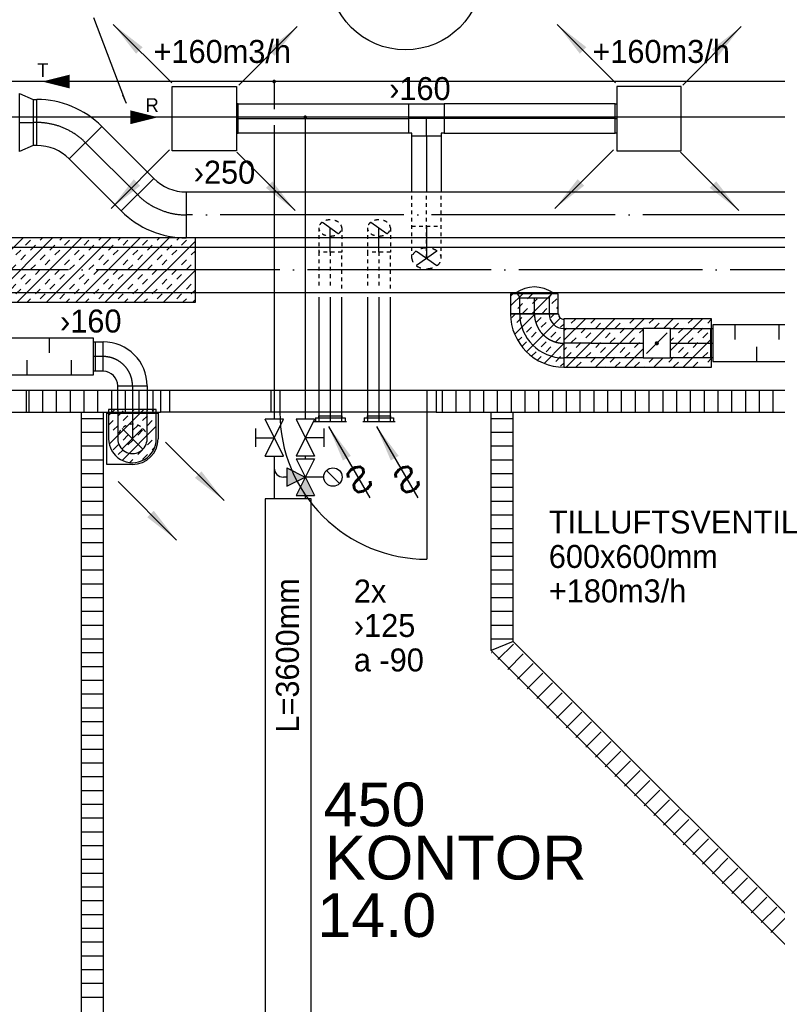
# Model space of a CAD drawing. Header units: millimetres. Extents: x 0 to 83130, y 0 to 53088.
# Tile 28 of 105: x 31549 to 35672, y 7985 to 13346. Entities that reach past the tile are written whole.
import ezdxf
from ezdxf.enums import TextEntityAlignment as Align

# ---------------------------------------------------------------- set-up
doc = ezdxf.new("R2010")
doc.units = ezdxf.units.MM
doc.header["$LTSCALE"] = 50
doc.header["$MEASUREMENT"] = 0
doc.header["$PDMODE"] = 1
for name, pattern in [('2V-CENT', [23, 20, -1.5, 0, -1.5]), ('V-GOMD', [0.8, 0.4, -0.4]), ('V-KU', [2, 1, 1]), ('V-V', [2, 1, 1])]:
    doc.linetypes.add(name, pattern=pattern)
doc.layers.get('0').update_dxf_attribs({"linetype": 'CONTINUOUS'})
for name, color, linetype in [('20604A200D001$0$832 Rominfo', 7, 'CONTINUOUS'), ('20604A200D001$0$A24-HEL1', 251, 'CONTINUOUS'), ('20604A200D001$0$A24-HEL2', 251, 'CONTINUOUS'), ('20604A200D001$0$A24-SKR1', 251, 'CONTINUOUS'), ('V060-', 3, 'CONTINUOUS'), ('V061-', 1, 'CONTINUOUS'), ('V070-', 3, 'CONTINUOUS'), ('V071-', 1, 'CONTINUOUS'), ('V091', 1, 'CONTINUOUS'), ('V110', 1, 'CONTINUOUS'), ('V110-', 6, 'CONTINUOUS'), ('V111', 3, 'CONTINUOUS'), ('V111-', 1, 'CONTINUOUS'), ('xref', 7, 'CONTINUOUS')]:
    doc.layers.add(name, color=color, linetype=linetype)
doc.styles.add('20604A200D001$0$Arial', font='arial.ttf', dxfattribs={"height": 238.125})
doc.styles.add('FISO', font='fiso')
doc.styles.add('ISO', font='ISO')
doc.styles.add('SIMPLEX', font='SIMPLEX')

# ---------------------------------------------------------------- blocks, each defined once
blk = doc.blocks.new('KSP_P', base_point=(16239.5, 22597.5))
at = {"color": 0, "linetype": 'ByBlock'}
for p, q in [((16240, 22598), (16239, 22598)), ((16239, 22598), (16239, 22597)), ((16240, 22597), (16240, 22598)), ((16239, 22597), (16240, 22597))]:
    blk.add_line(p, q, dxfattribs=at)
blk = doc.blocks.new('2SP_P', base_point=(16239.5, 22597.5))
for p in [(16239, 22597.5), (16240, 22597.5)]:
    blk.add_point(p)
at = {"color": 0, "linetype": 'ByBlock'}
blk.add_blockref('KSP_P', (16239.5, 22597.5), dxfattribs=at)
at = {"style": 'SIMPLEX', "flags": 3}
blk.add_attdef('0', (16239.5, 22597.5), '', height=1, dxfattribs=at)
blk = doc.blocks.new('SPJALL', base_point=(16229, 22594))
at = {"color": 1}
blk.add_line((16228.625, 22593.625), (16229.375, 22594.375), dxfattribs=at)
at = {"color": 1, "const_width": 0.075}
blk.add_lwpolyline([(16229, 22594.0375, -1), (16229, 22593.9625, -1), (16229, 22594.0375, -1)], format="xyb", dxfattribs=at)
blk = doc.blocks.new('C3A', base_point=(16246, 22590.5))
at = {"color": 0, "linetype": 'ByBlock'}
blk.add_line((16247, 22590.5), (16246, 22590.5), dxfattribs=at)
blk = doc.blocks.new('K3A', base_point=(16246, 22590.5))
at = {"color": 0, "linetype": 'ByBlock'}
for p, q in [((16246, 22591), (16247, 22591)), ((16247, 22591), (16247, 22590)), ((16247, 22590), (16246, 22590))]:
    blk.add_line(p, q, dxfattribs=at)
blk = doc.blocks.new('33A', base_point=(16246, 22590.5))
blk.add_point((16247, 22590.5))
at = {"color": 0, "linetype": 'ByBlock'}
blk.add_blockref('K3A', (16246, 22590.5), dxfattribs=at)
at = {"color": 1, "linetype": '2V-CENT'}
blk.add_blockref('C3A', (16246, 22590.5), dxfattribs=at)
at = {"style": 'SIMPLEX', "flags": 3}
blk.add_attdef('0', (16246, 22590.5), '', height=1, dxfattribs=at)
blk = doc.blocks.new('CBOJ90_PB', base_point=(86107, 31352))
at = {"color": 0, "linetype": 'ByBlock'}
blk.add_arc((86106, 31353), 1, 270, 360, dxfattribs=at)
blk = doc.blocks.new('KBOJ90_PB', base_point=(86107, 31352))
at = {"color": 0, "linetype": 'ByBlock'}
for p, q in [((86106.5, 31353), (86107.5, 31353)), ((86106, 31352.5), (86106, 31351.5))]:
    blk.add_line(p, q, dxfattribs=at)
for radius in [1.5, 0.5]:
    blk.add_arc((86106, 31353), radius, 270, 360, dxfattribs=at)
blk = doc.blocks.new('3BOJ90_PB', base_point=(86107, 31352))
for p in [(86107, 31353), (86106, 31352)]:
    blk.add_point(p)
at = {"color": 1, "linetype": '2V-CENT'}
blk.add_blockref('CBOJ90_PB', (86107, 31352), dxfattribs=at)
at = {"color": 0, "linetype": 'ByBlock'}
blk.add_blockref('KBOJ90_PB', (86107, 31352), dxfattribs=at)
at = {"style": 'ISO', "flags": 3}
blk.add_attdef('0', (86107, 31352), '', height=1, dxfattribs=at)
blk = doc.blocks.new('LD_P')
for p, q in [((-0.5, 0.5), (-0.5, -0.5)), ((0.5, 0.5), (-0.5, 0.5)), ((0.5, -0.5), (0.5, 0.5)), ((-0.5, -0.5), (0.5, -0.5))]:
    blk.add_line(p, q)
at = {"color": 1}
for p, q in [((-0.3, 0.5), (-0.3, 0.1)), ((0.1, 0.5), (0.1, 0.1)), ((-0.1, -0.5), (-0.1, -0.1)), ((0.3, -0.5), (0.3, -0.1))]:
    blk.add_line(p, q, dxfattribs=at)
blk = doc.blocks.new('V420', base_point=(455, 404.5))
blk.add_line((455, 404.5), (464, 404.5))
blk.add_solid([(455, 404.5), (459, 405), (459, 404)])
blk = doc.blocks.new('V421', base_point=(455.5, 404.5))
at = {"rotation": 180}
blk.add_blockref('V420', (464.5, 404.5), dxfattribs=at)
blk = doc.blocks.new('CBOJ90_NB', base_point=(86107.402, 31352.24))
at = {"color": 0, "linetype": 'ByBlock'}
blk.add_line((86106.402, 31352.24), (86107.402, 31352.24), dxfattribs=at)
blk = doc.blocks.new('TLCG90', base_point=(0, 5))
at = {"color": 1, "linetype": 'V-GOMD'}
for p, q in [((-0.346, 5.346), (0.346, 4.654)), ((-0.346, 4.654), (0.346, 5.346))]:
    blk.add_line(p, q, dxfattribs=at)
blk = doc.blocks.new('V422', base_point=(16230, 22585))
blk.add_blockref('V420', (16230, 22585))
at = {"style": 'SIMPLEX'}
blk.add_text('s', height=4, rotation=90, dxfattribs=at).set_placement((16238, 22585), align=Align.CENTER)
blk = doc.blocks.new('VAGG_P', base_point=(16250.5, 22586.5))
for p, q in [((16250, 22587.5), (16251, 22587.5)), ((16250, 22587.5), (16250, 22586.5)), ((16251, 22587.5), (16251, 22586.5))]:
    blk.add_line(p, q)
at = {"color": 6}
blk.add_line((16249.95, 22586.5), (16251.05, 22586.5), dxfattribs=at)
blk = doc.blocks.new('TAK_P', base_point=(16247.5, 22586.5))
for p, q in [((16248, 22587), (16247, 22587)), ((16247, 22587), (16247, 22586)), ((16248, 22586), (16248, 22587)), ((16247, 22586), (16248, 22586))]:
    blk.add_line(p, q)
blk = doc.blocks.new('CTK_P', base_point=(16236.144, 22620.378))
at = {"color": 0, "linetype": 'ByBlock'}
for p, q in [((16236.144, 22620.978), (16236.144, 22620.378)), ((16235.544, 22620.378), (16236.744, 22620.378))]:
    blk.add_line(p, q, dxfattribs=at)
blk = doc.blocks.new('KTK_P', base_point=(16236.144, 22620.378))
at = {"color": 0, "linetype": 'ByBlock'}
for p, q in [((16235.544, 22620.878), (16235.644, 22620.878)), ((16235.544, 22619.878), (16235.544, 22620.878)), ((16235.644, 22620.978), (16236.644, 22620.978)), ((16235.644, 22620.878), (16235.644, 22620.978)), ((16236.644, 22620.978), (16236.644, 22620.878)), ((16236.644, 22620.878), (16236.744, 22620.878)), ((16236.744, 22620.878), (16236.744, 22619.878)), ((16236.744, 22619.878), (16235.544, 22619.878))]:
    blk.add_line(p, q, dxfattribs=at)
blk = doc.blocks.new('3TK_P', base_point=(16236.144, 22620.378))
for p in [(16236.144, 22620.978), (16235.544, 22620.378), (16236.744, 22620.378)]:
    blk.add_point(p)
at = {"color": 1, "linetype": '2V-CENT'}
blk.add_blockref('CTK_P', (16236.144, 22620.378), dxfattribs=at)
at = {"color": 0, "linetype": 'ByBlock'}
blk.add_blockref('KTK_P', (16236.144, 22620.378), dxfattribs=at)
at = {"style": 'ISO', "flags": 3}
blk.add_attdef('0', (16236.144, 22620.378), '', height=1, dxfattribs=at)
blk = doc.blocks.new('CCDIMF_315X250X75', base_point=(3095.5, 30301.1))
at = {"color": 0, "linetype": 'ByBlock'}
blk.add_line((3058, 30301.1), (3133, 30301.1), dxfattribs=at)
blk = doc.blocks.new('KCDIMF_315X250X75', base_point=(3095.5, 30301.1))
at = {"color": 0, "linetype": 'ByBlock'}
for p, q in [((3058, 30143.6), (3058, 30458.6)), ((3058, 30458.6), (3133, 30426.1)), ((3133, 30426.1), (3133, 30176.1)), ((3133, 30176.1), (3058, 30143.6))]:
    blk.add_line(p, q, dxfattribs=at)
blk = doc.blocks.new('3CDIMF_315X250X75', base_point=(3095.5, 30301.1))
for p in [(3058, 30301.1), (3133, 30301.1)]:
    blk.add_point(p)
at = {"color": 0, "linetype": 'ByBlock'}
blk.add_blockref('KCDIMF_315X250X75', (3095.5, 30301.1), dxfattribs=at)
at = {"color": 1, "linetype": '2V-CENT'}
blk.add_blockref('CCDIMF_315X250X75', (3095.5, 30301.1), dxfattribs=at)
at = {"style": 'SIMPLEX', "flags": 3}
blk.add_attdef('0', (3095.5, 30301.1), '', height=1, dxfattribs=at)
blk = doc.blocks.new('CBOJ45_P', base_point=(16236.061, 22619.837))
at = {"color": 0, "linetype": 'ByBlock'}
blk.add_arc((16235.44, 22621.337, 0.686), 1.5, 270, 315, dxfattribs=at)
blk = doc.blocks.new('KBOJ45_P', base_point=(16236.061, 22619.837))
at = {"color": 0, "linetype": 'ByBlock'}
for p, q in [((16236.147, 22620.63), (16236.854, 22619.923)), ((16235.44, 22619.337, 0.686), (16235.44, 22620.337, 0.686))]:
    blk.add_line(p, q, dxfattribs=at)
for radius in [1, 2]:
    blk.add_arc((16235.44, 22621.337, 0.686), radius, 270, 315, dxfattribs=at)
blk = doc.blocks.new('3BOJ45_P', base_point=(16236.061, 22619.837))
for p in [(16236.501, 22620.276), (16235.44, 22619.837)]:
    blk.add_point(p)
at = {"color": 0, "linetype": 'ByBlock'}
blk.add_blockref('KBOJ45_P', (16236.061, 22619.837), dxfattribs=at)
at = {"color": 1, "linetype": '2V-CENT'}
blk.add_blockref('CBOJ45_P', (16236.061, 22619.837), dxfattribs=at)
at = {"style": 'ISO', "flags": 3}
blk.add_attdef('0', (16236.061, 22619.837), '', height=1, dxfattribs=at)
blk = doc.blocks.new('CBOJ45_N', base_point=(16234.561, 22609))
at = {"color": 0, "linetype": 'ByBlock'}
blk.add_line((16233.5, 22609), (16234.561, 22609), dxfattribs=at)
blk = doc.blocks.new('FLCG45', base_point=(6, 3))
at = {"color": 1, "linetype": 'V-GOMD'}
blk.add_line((5.756, 2.654), (6.244, 3.346), dxfattribs=at)
blk = doc.blocks.new('TLCG45', base_point=(6, 5))
at = {"color": 1, "linetype": 'V-GOMD'}
for p, q in [((5.756, 5.346), (6.244, 4.654)), ((5.756, 4.654), (6.244, 5.346))]:
    blk.add_line(p, q, dxfattribs=at)
blk = doc.blocks.new('*X196')
at = {"color": 0}
for p, q in [((32032.5, 11190.5), (32066.1, 11224.1)), ((32035.8, 11034.8), (32225.2, 11224.1)), ((32085, 11190), (32111.5, 11216.5)), ((32164.5, 11216.5), (32172.1, 11224.1)), ((32270.6, 11216.5), (32278.2, 11224.1)), ((32032.5, 11137.5), (32058.5, 11163.4)), ((32111.5, 11163.4), (32138, 11190)), ((32217.6, 11163.4), (32244.1, 11190)), ((32244.1, 11136.9), (32270.6, 11163.4)), ((32058.5, 11110.4), (32085, 11136.9)), ((32106.8, 10946.6), (32292.5, 11132.3)), ((32164.5, 11110.4), (32191, 11136.9)), ((32191, 11083.9), (32217.6, 11110.4)), ((32111.5, 11057.4), (32138, 11083.9)), ((32138, 11030.9), (32164.5, 11057.4)), ((32244.1, 11030.9), (32270.6, 11057.4)), ((32058.5, 11004.3), (32085, 11030.9)), ((32085, 10977.8), (32111.5, 11004.3)), ((32191, 10977.8), (32217.6, 11004.3)), ((32270.6, 11004.3), (32283.9, 11017.7)), ((32148.1, 10934.9), (32164.5, 10951.3)), ((32217.6, 10951.3), (32244.1, 10977.8))]:
    blk.add_line(p, q, dxfattribs=at)
blk = doc.blocks.new('*X126')
at = {"color": 0}
for p, q in [((2210, 47022.9), (2227.4, 47040.3)), ((2210, 46916.8), (2317.4, 47024.2)), ((2227.4, 46987.2), (2253.9, 47013.8)), ((2229.7, 46777.4), (2413.6, 46961.3)), ((2280.4, 46934.2), (2306.9, 46960.7)), ((2333.5, 46987.2), (2353.2, 47007)), ((2360, 46960.7), (2385.2, 46985.9)), ((2227.4, 46881.2), (2253.9, 46907.7)), ((2306.9, 46907.7), (2333.5, 46934.2)), ((2413, 46907.7), (2438.6, 46933.3)), ((2253.9, 46854.7), (2280.4, 46881.2)), ((2360, 46854.7), (2386.5, 46881.2)), ((2366.2, 46754.8), (2477.7, 46866.3)), ((2386.5, 46828.1), (2413, 46854.7)), ((2439.5, 46881.2), (2460, 46901.7)), ((2210, 46810.7), (2227.4, 46828.1)), ((2306.9, 46801.6), (2333.5, 46828.1)), ((2333.5, 46775.1), (2360, 46801.6)), ((2439.5, 46775.1), (2466, 46801.6)), ((2260.2, 46754.8), (2280.4, 46775.1)), ((2472.3, 46754.8), (2492.6, 46775.1))]:
    blk.add_line(p, q, dxfattribs=at)
blk = doc.blocks.new('*X198')
at = {"color": 0}
for p, q in [((34220.4, 11787.5), (34286.3, 11853.4)), ((34220.4, 11840.5), (34232.8, 11852.9)), ((34312.4, 11826.4), (34338.9, 11852.9)), ((34336.3, 11744.2), (34445.4, 11853.4)), ((34391.9, 11852.9), (34392.4, 11853.4)), ((34259.3, 11773.3), (34285.8, 11799.8)), ((34338.9, 11799.8), (34365.4, 11826.4)), ((34444.9, 11799.8), (34471.5, 11826.4)), ((34230.2, 11744.2), (34232.8, 11746.8)), ((34285.8, 11746.8), (34312.4, 11773.3)), ((34391.9, 11746.8), (34418.4, 11773.3)), ((34442.4, 11744.2), (34444.9, 11746.8)), ((34471.5, 11773.3), (34479.8, 11781.7))]:
    blk.add_line(p, q, dxfattribs=at)
blk = doc.blocks.new('*X199')
at = {"color": 0}
for p, q in [((34510.4, 11600.2), (34626.6, 11716.3)), ((34523.6, 11454.2), (34785.7, 11716.3)), ((34551, 11693.8), (34573.6, 11716.3)), ((34657.1, 11693.8), (34679.6, 11716.3)), ((34682.7, 11454.2), (34944.8, 11716.3)), ((34683.6, 11667.3), (34710.1, 11693.8)), ((34789.7, 11667.3), (34816.2, 11693.8)), ((34869.2, 11693.8), (34891.8, 11716.3)), ((34975.3, 11693.8), (34997.8, 11716.3)), ((35001.8, 11667.3), (35028.3, 11693.8)), ((35051.8, 11664.2), (35103.9, 11716.3)), ((35091.5, 11544.8), (35263, 11716.3)), ((35107.9, 11667.3), (35134.4, 11693.8)), ((35187.4, 11693.8), (35210, 11716.3)), ((35293.5, 11693.8), (35314.7, 11715)), ((34510.4, 11653.2), (34524.5, 11667.3)), ((34604, 11640.7), (34630.6, 11667.3)), ((34630.6, 11614.2), (34657.1, 11640.7)), ((34736.6, 11614.2), (34763.1, 11640.7)), ((34816.2, 11640.7), (34842.7, 11667.3)), ((34922.2, 11640.7), (34941.5, 11660)), ((34945.7, 11664.2), (34948.8, 11667.3)), ((35134.4, 11640.7), (35160.9, 11667.3)), ((35240.4, 11640.7), (35267, 11667.3)), ((35267, 11614.2), (35293.5, 11640.7)), ((34551, 11587.7), (34577.5, 11614.2)), ((34577.5, 11561.2), (34604, 11587.7)), ((34683.6, 11561.2), (34710.1, 11587.7)), ((34763.1, 11587.7), (34789.7, 11614.2)), ((34869.2, 11587.7), (34895.7, 11614.2)), ((34895.7, 11561.2), (34922.2, 11587.7)), ((35091.5, 11597.8), (35107.9, 11614.2)), ((35160, 11454.2), (35314.7, 11609)), ((35187.4, 11587.7), (35213.9, 11614.2)), ((35213.9, 11561.2), (35240.4, 11587.7)), ((34510.4, 11547.1), (34524.5, 11561.2)), ((34524.5, 11508.2), (34551, 11534.7)), ((34630.6, 11508.2), (34657.1, 11534.7)), ((34710.1, 11534.7), (34736.6, 11561.2)), ((34816.2, 11534.7), (34842.7, 11561.2)), ((34841.8, 11454.2), (34941.5, 11553.9)), ((34842.7, 11508.2), (34869.2, 11534.7)), ((35134.4, 11534.7), (35160.9, 11561.2)), ((35160.9, 11508.2), (35187.4, 11534.7)), ((35267, 11508.2), (35293.5, 11534.7)), ((34577.5, 11455.1), (34604, 11481.6)), ((34657.1, 11481.6), (34683.6, 11508.2)), ((34763.1, 11481.6), (34789.7, 11508.2)), ((34789.7, 11455.1), (34816.2, 11481.6)), ((34895.7, 11455.1), (34922.2, 11481.6)), ((34975.3, 11481.6), (34997.9, 11504.2)), ((35000.9, 11454.2), (35050.9, 11504.2)), ((35081.3, 11481.6), (35107.9, 11508.2)), ((35107.9, 11455.1), (35134.4, 11481.6)), ((35213.9, 11455.1), (35240.4, 11481.6)), ((35293.5, 11481.6), (35314.7, 11502.9)), ((34629.7, 11454.2), (34630.6, 11455.1)), ((34735.7, 11454.2), (34736.6, 11455.1)), ((34947.9, 11454.2), (34948.8, 11455.1)), ((35053.9, 11454.2), (35054.8, 11455.1)), ((35266.1, 11454.2), (35267, 11455.1))]:
    blk.add_line(p, q, dxfattribs=at)
blk = doc.blocks.new('*X209')
at = {"color": 0}
for p, q in [((30505.3, 11890.7), (30772.2, 12157.6)), ((30505.3, 12049.8), (30613.1, 12157.6)), ((30505.3, 12155.9), (30507.1, 12157.6)), ((30520.5, 12118), (30547, 12144.6)), ((30581.3, 11807.6), (30931.3, 12157.6)), ((30626.6, 12118), (30653.1, 12144.6)), ((30653.1, 12091.5), (30679.6, 12118)), ((30706.1, 12144.6), (30719.2, 12157.6)), ((30740.4, 11807.6), (31090.4, 12157.6)), ((30759.1, 12091.5), (30785.7, 12118)), ((30812.2, 12144.6), (30825.3, 12157.6)), ((30838.7, 12118), (30865.2, 12144.6)), ((30899.5, 11807.6), (31249.5, 12157.6)), ((30944.8, 12118), (30971.3, 12144.6)), ((30971.3, 12091.5), (30997.8, 12118)), ((31024.3, 12144.6), (31037.4, 12157.6)), ((31058.6, 11807.6), (31408.6, 12157.6)), ((31077.3, 12091.5), (31103.9, 12118)), ((31130.4, 12144.6), (31143.5, 12157.6)), ((31156.9, 12118), (31183.4, 12144.6)), ((31217.7, 11807.6), (31567.7, 12157.6)), ((31263, 12118), (31289.5, 12144.6)), ((31289.5, 12091.5), (31316, 12118)), ((31342.5, 12144.6), (31355.6, 12157.6)), ((31376.8, 11807.6), (31726.8, 12157.6)), ((31395.5, 12091.5), (31422.1, 12118)), ((31448.6, 12144.6), (31461.7, 12157.6)), ((31475.1, 12118), (31501.6, 12144.6)), ((31535.9, 11807.6), (31885.9, 12157.6)), ((31581.2, 12118), (31607.7, 12144.6)), ((31607.7, 12091.5), (31634.2, 12118)), ((31660.7, 12144.6), (31673.8, 12157.6)), ((31695, 11807.6), (32045, 12157.6)), ((31713.7, 12091.5), (31740.3, 12118)), ((31766.8, 12144.6), (31779.9, 12157.6)), ((31793.3, 12118), (31819.8, 12144.6)), ((31854.1, 11807.6), (32204.1, 12157.6)), ((31899.4, 12118), (31925.9, 12144.6)), ((31925.9, 12091.5), (31952.4, 12118)), ((31978.9, 12144.6), (31992, 12157.6)), ((32013.2, 11807.6), (32363.2, 12157.6)), ((32031.9, 12091.5), (32058.5, 12118)), ((32085, 12144.6), (32098.1, 12157.6)), ((32111.5, 12118), (32138, 12144.6)), ((32172.3, 11807.6), (32505.3, 12140.7)), ((32217.6, 12118), (32244.1, 12144.6)), ((32244.1, 12091.5), (32270.6, 12118)), ((32297.1, 12144.6), (32310.2, 12157.6)), ((32350.1, 12091.5), (32376.7, 12118)), ((32403.2, 12144.6), (32416.2, 12157.6)), ((32429.7, 12118), (32456.2, 12144.6)), ((30573.5, 12065), (30600, 12091.5)), ((30600, 12038.5), (30626.6, 12065)), ((30706.1, 12038.5), (30732.6, 12065)), ((30785.7, 12065), (30812.2, 12091.5)), ((30891.7, 12065), (30918.2, 12091.5)), ((30918.2, 12038.5), (30944.8, 12065)), ((31024.3, 12038.5), (31050.8, 12065)), ((31103.9, 12065), (31130.4, 12091.5)), ((31209.9, 12065), (31236.4, 12091.5)), ((31236.4, 12038.5), (31263, 12065)), ((31342.5, 12038.5), (31369, 12065)), ((31422.1, 12065), (31448.6, 12091.5)), ((31528.1, 12065), (31554.6, 12091.5)), ((31554.6, 12038.5), (31581.2, 12065)), ((31660.7, 12038.5), (31687.2, 12065)), ((31740.3, 12065), (31766.8, 12091.5)), ((31846.3, 12065), (31872.8, 12091.5)), ((31872.8, 12038.5), (31899.4, 12065)), ((31978.9, 12038.5), (32005.4, 12065)), ((32058.5, 12065), (32085, 12091.5)), ((32164.5, 12065), (32191, 12091.5)), ((32191, 12038.5), (32217.6, 12065)), ((32297.1, 12038.5), (32323.6, 12065)), ((32376.7, 12065), (32403.2, 12091.5)), ((32482.7, 12065), (32505.3, 12087.6)), ((30520.5, 12012), (30547, 12038.5)), ((30547, 11985.5), (30573.5, 12012)), ((30653.1, 11985.5), (30679.6, 12012)), ((30732.6, 12012), (30759.1, 12038.5)), ((30838.7, 12012), (30865.2, 12038.5)), ((30865.2, 11985.5), (30891.7, 12012)), ((30971.3, 11985.5), (30997.8, 12012)), ((31050.8, 12012), (31077.3, 12038.5)), ((31156.9, 12012), (31183.4, 12038.5)), ((31183.4, 11985.5), (31209.9, 12012)), ((31289.5, 11985.5), (31316, 12012)), ((31369, 12012), (31395.5, 12038.5)), ((31475.1, 12012), (31501.6, 12038.5)), ((31501.6, 11985.5), (31528.1, 12012)), ((31607.7, 11985.5), (31634.2, 12012)), ((31687.2, 12012), (31713.7, 12038.5)), ((31793.3, 12012), (31819.8, 12038.5)), ((31819.8, 11985.5), (31846.3, 12012)), ((31925.9, 11985.5), (31952.4, 12012)), ((32005.4, 12012), (32031.9, 12038.5)), ((32111.5, 12012), (32138, 12038.5)), ((32138, 11985.5), (32164.5, 12012)), ((32244.1, 11985.5), (32270.6, 12012)), ((32323.6, 12012), (32350.1, 12038.5)), ((32429.7, 12012), (32456.2, 12038.5)), ((32456.2, 11985.5), (32482.7, 12012)), ((30505.3, 11943.8), (30520.5, 11958.9)), ((30600, 11932.4), (30626.6, 11958.9)), ((30679.6, 11958.9), (30706.1, 11985.5)), ((30785.7, 11958.9), (30812.2, 11985.5)), ((30812.2, 11932.4), (30838.7, 11958.9)), ((30918.2, 11932.4), (30944.8, 11958.9)), ((30997.8, 11958.9), (31024.3, 11985.5)), ((31103.9, 11958.9), (31130.4, 11985.5)), ((31130.4, 11932.4), (31156.9, 11958.9)), ((31236.4, 11932.4), (31263, 11958.9)), ((31316, 11958.9), (31342.5, 11985.5)), ((31422.1, 11958.9), (31448.6, 11985.5)), ((31448.6, 11932.4), (31475.1, 11958.9)), ((31554.6, 11932.4), (31581.2, 11958.9)), ((31634.2, 11958.9), (31660.7, 11985.5)), ((31740.3, 11958.9), (31766.8, 11985.5)), ((31766.8, 11932.4), (31793.3, 11958.9)), ((31872.8, 11932.4), (31899.4, 11958.9)), ((31952.4, 11958.9), (31978.9, 11985.5)), ((32058.5, 11958.9), (32085, 11985.5)), ((32085, 11932.4), (32111.5, 11958.9)), ((32191, 11932.4), (32217.6, 11958.9)), ((32270.6, 11958.9), (32297.1, 11985.5)), ((32331.4, 11807.6), (32505.3, 11981.6)), ((32376.7, 11958.9), (32403.2, 11985.5)), ((32403.2, 11932.4), (32429.7, 11958.9)), ((30547, 11879.4), (30573.5, 11905.9)), ((30626.6, 11905.9), (30653.1, 11932.4)), ((30732.6, 11905.9), (30759.1, 11932.4)), ((30759.1, 11879.4), (30785.7, 11905.9)), ((30865.2, 11879.4), (30891.7, 11905.9)), ((30944.8, 11905.9), (30971.3, 11932.4)), ((31050.8, 11905.9), (31077.3, 11932.4)), ((31077.3, 11879.4), (31103.9, 11905.9)), ((31183.4, 11879.4), (31209.9, 11905.9)), ((31263, 11905.9), (31289.5, 11932.4)), ((31369, 11905.9), (31395.5, 11932.4)), ((31395.5, 11879.4), (31422.1, 11905.9)), ((31501.6, 11879.4), (31528.1, 11905.9)), ((31581.2, 11905.9), (31607.7, 11932.4)), ((31687.2, 11905.9), (31713.7, 11932.4)), ((31713.7, 11879.4), (31740.3, 11905.9)), ((31819.8, 11879.4), (31846.3, 11905.9)), ((31899.4, 11905.9), (31925.9, 11932.4)), ((32005.4, 11905.9), (32031.9, 11932.4)), ((32031.9, 11879.4), (32058.5, 11905.9)), ((32138, 11879.4), (32164.5, 11905.9)), ((32217.6, 11905.9), (32244.1, 11932.4)), ((32323.6, 11905.9), (32350.1, 11932.4)), ((32350.1, 11879.4), (32376.7, 11905.9)), ((32456.2, 11879.4), (32482.7, 11905.9)), ((30505.3, 11837.7), (30520.5, 11852.9)), ((30573.5, 11852.9), (30600, 11879.4)), ((30679.6, 11852.9), (30706.1, 11879.4)), ((30706.1, 11826.4), (30732.6, 11852.9)), ((30812.2, 11826.4), (30838.7, 11852.9)), ((30891.7, 11852.9), (30918.2, 11879.4)), ((30997.8, 11852.9), (31024.3, 11879.4)), ((31024.3, 11826.4), (31050.8, 11852.9)), ((31130.4, 11826.4), (31156.9, 11852.9)), ((31209.9, 11852.9), (31236.4, 11879.4)), ((31316, 11852.9), (31342.5, 11879.4)), ((31342.5, 11826.4), (31369, 11852.9)), ((31448.6, 11826.4), (31475.1, 11852.9)), ((31528.1, 11852.9), (31554.6, 11879.4)), ((31634.2, 11852.9), (31660.7, 11879.4)), ((31660.7, 11826.4), (31687.2, 11852.9)), ((31766.8, 11826.4), (31793.3, 11852.9)), ((31846.3, 11852.9), (31872.8, 11879.4)), ((31952.4, 11852.9), (31978.9, 11879.4)), ((31978.9, 11826.4), (32005.4, 11852.9)), ((32085, 11826.4), (32111.5, 11852.9)), ((32164.5, 11852.9), (32191, 11879.4)), ((32270.6, 11852.9), (32297.1, 11879.4)), ((32297.1, 11826.4), (32323.6, 11852.9)), ((32403.2, 11826.4), (32429.7, 11852.9)), ((32482.7, 11852.9), (32505.3, 11875.5)), ((30528.3, 11807.6), (30547, 11826.4)), ((30634.4, 11807.6), (30653.1, 11826.4)), ((30846.5, 11807.6), (30865.2, 11826.4)), ((30952.6, 11807.6), (30971.3, 11826.4)), ((31164.7, 11807.6), (31183.4, 11826.4)), ((31270.8, 11807.6), (31289.5, 11826.4)), ((31482.9, 11807.6), (31501.6, 11826.4)), ((31589, 11807.6), (31607.7, 11826.4)), ((31801.1, 11807.6), (31819.8, 11826.4)), ((31907.1, 11807.6), (31925.9, 11826.4)), ((32119.3, 11807.6), (32138, 11826.4)), ((32225.3, 11807.6), (32244.1, 11826.4)), ((32437.5, 11807.6), (32456.2, 11826.4)), ((32490.5, 11807.6), (32505.3, 11822.5))]:
    blk.add_line(p, q, dxfattribs=at)
blk = doc.blocks.new('20604A200D001')
at = {"layer": '20604A200D001$0$A24-HEL1', "color": 7}
for points in [[(46155, 8998), (47055, 8998)], [(47784.4, 8998), (48384.4, 8998)], [(47834.4, 8998), (47834.4, 8878)], [(48384.4, 8998), (49284.4, 8998)], [(48384.4, 8998), (48384.4, 8878)], [(48434.4, 8998), (48434.4, 8878)], [(49234.4, 8998), (49234.4, 8878)], [(46155, 8878), (47055, 8878)], [(48384.4, 8878), (47784.4, 8878)], [(49284.4, 8878), (48384.4, 8878)], [(49234.4, 8878), (49234.4, 8078)]]:
    blk.add_lwpolyline(points, dxfattribs=at)
blk.add_arc((49234.4, 8878), 800, 179.9999, 270, dxfattribs=at)
at = {"layer": '20604A200D001$0$A24-HEL2', "color": 7}
for points in [[(47055, 8878), (47055, 8998)], [(47055, 8998), (47784.4, 8998)], [(47784.4, 8998), (47784.4, 8878)], [(49284.4, 8998), (49284.4, 8878)], [(49284.4, 8998), (52075, 8998)], [(47055, 8878), (47784.4, 8878)], [(47355, 4443), (47355, 8878)], [(47475, 4443), (47475, 8878)], [(49284.4, 8878), (52075, 8878)], [(49584.4, 7580.9), (49584.4, 8878)], [(49704.4, 7630.6), (49704.4, 8878)], [(51595, 5740.1), (49704.4, 7630.6)], [(51475, 5690.4), (49584.4, 7580.9)]]:
    blk.add_lwpolyline(points, dxfattribs=at)
at = {"layer": '20604A200D001$0$A24-SKR1', "color": 7}
for points in [[(47069.5, 8878), (47069.5, 8998)], [(47144.5, 8878), (47144.5, 8998)], [(47219.5, 8878), (47219.5, 8998)], [(47294.5, 8878), (47294.5, 8998)], [(47369.5, 8878), (47369.5, 8998)], [(47444.5, 8878), (47444.5, 8998)], [(47519.5, 8878), (47519.5, 8998)], [(47594.5, 8878), (47594.5, 8998)], [(47669.5, 8878), (47669.5, 8998)], [(47744.5, 8878), (47744.5, 8998)], [(49319.5, 8878), (49319.5, 8998)], [(49394.5, 8878), (49394.5, 8998)], [(49469.5, 8878), (49469.5, 8998)], [(49544.5, 8878), (49544.5, 8998)], [(49619.5, 8878), (49619.5, 8998)], [(49694.5, 8878), (49694.5, 8998)], [(49769.5, 8878), (49769.5, 8998)], [(49844.5, 8878), (49844.5, 8998)], [(49919.5, 8878), (49919.5, 8998)], [(49994.5, 8878), (49994.5, 8998)], [(50069.5, 8878), (50069.5, 8998)], [(50144.5, 8878), (50144.5, 8998)], [(50219.5, 8878), (50219.5, 8998)], [(50294.5, 8878), (50294.5, 8998)], [(50369.5, 8878), (50369.5, 8998)], [(50444.5, 8878), (50444.5, 8998)], [(50519.5, 8878), (50519.5, 8998)], [(50594.5, 8878), (50594.5, 8998)], [(50669.5, 8878), (50669.5, 8998)], [(50744.5, 8878), (50744.5, 8998)], [(50819.5, 8878), (50819.5, 8998)], [(50894.5, 8878), (50894.5, 8998)], [(50969.5, 8878), (50969.5, 8998)], [(51044.5, 8878), (51044.5, 8998)], [(51119.5, 8878), (51119.5, 8998)], [(47355, 8844.4), (47475, 8844.4)], [(49584.4, 8844.4), (49704.4, 8844.4)], [(47355, 8769.4), (47475, 8769.4)], [(49584.4, 8769.4), (49704.4, 8769.4)], [(47355, 8694.4), (47475, 8694.4)], [(49584.4, 8694.4), (49704.4, 8694.4)], [(47355, 8619.4), (47475, 8619.4)], [(49584.4, 8619.4), (49704.4, 8619.4)], [(47355, 8544.4), (47475, 8544.4)], [(49584.4, 8544.4), (49704.4, 8544.4)], [(47355, 8469.4), (47475, 8469.4)], [(49584.4, 8469.4), (49704.4, 8469.4)], [(47355, 8394.4), (47475, 8394.4)], [(49584.4, 8394.4), (49704.4, 8394.4)], [(47355, 8319.4), (47475, 8319.4)], [(49584.4, 8319.4), (49704.4, 8319.4)], [(47355, 8244.4), (47475, 8244.4)], [(49584.4, 8244.4), (49704.4, 8244.4)], [(47355, 8169.4), (47475, 8169.4)], [(49584.4, 8169.4), (49704.4, 8169.4)], [(47355, 8094.4), (47475, 8094.4)], [(49584.4, 8094.4), (49704.4, 8094.4)], [(47355, 8019.4), (47475, 8019.4)], [(49584.4, 8019.4), (49704.4, 8019.4)], [(47355, 7944.4), (47475, 7944.4)], [(49584.4, 7944.4), (49704.4, 7944.4)], [(47355, 7869.4), (47475, 7869.4)], [(49584.4, 7869.4), (49704.4, 7869.4)], [(47355, 7794.4), (47475, 7794.4)], [(49584.4, 7794.4), (49704.4, 7794.4)], [(47355, 7719.4), (47475, 7719.4)], [(49584.4, 7719.4), (49704.4, 7719.4)], [(47355, 7644.4), (47475, 7644.4)], [(49584.4, 7644.4), (49704.4, 7644.4)], [(49704.4, 7630.6), (49584.4, 7580.9)], [(49621.4, 7531.5), (49706.2, 7616.3)], [(47355, 7569.4), (47475, 7569.4)], [(49584.4, 7569.4), (49586.8, 7569.4)], [(49674.4, 7478.4), (49759.3, 7563.3)], [(49727.4, 7425.4), (49812.3, 7510.2)], [(47355, 7494.4), (47475, 7494.4)], [(49780.5, 7372.4), (49865.3, 7457.2)], [(47355, 7419.4), (47475, 7419.4)], [(49833.5, 7319.3), (49918.4, 7404.2)], [(47355, 7344.4), (47475, 7344.4)], [(49886.5, 7266.3), (49971.4, 7351.1)], [(49939.6, 7213.3), (50024.4, 7298.1)], [(47355, 7269.4), (47475, 7269.4)], [(49992.6, 7160.2), (50077.5, 7245.1)], [(47355, 7194.4), (47475, 7194.4)], [(50045.6, 7107.2), (50130.5, 7192)], [(50098.7, 7054.2), (50183.5, 7139)], [(47355, 7119.4), (47475, 7119.4)], [(50151.7, 7001.1), (50236.6, 7086)], [(47355, 7044.4), (47475, 7044.4)], [(50204.7, 6948.1), (50289.6, 7032.9)], [(47355, 6969.4), (47475, 6969.4)], [(50257.8, 6895.1), (50342.6, 6979.9)], [(50310.8, 6842), (50395.7, 6926.9)], [(47355, 6894.4), (47475, 6894.4)], [(50363.8, 6789), (50448.7, 6873.8)], [(47355, 6819.4), (47475, 6819.4)], [(50416.9, 6736), (50501.7, 6820.8)], [(50469.9, 6682.9), (50554.7, 6767.8)], [(47355, 6744.4), (47475, 6744.4)], [(50522.9, 6629.9), (50607.8, 6714.7)], [(47355, 6669.4), (47475, 6669.4)], [(50576, 6576.9), (50660.8, 6661.7)], [(47355, 6594.4), (47475, 6594.4)], [(50629, 6523.8), (50713.8, 6608.7)], [(50682, 6470.8), (50766.9, 6555.7)], [(47355, 6519.4), (47475, 6519.4)], [(50735.1, 6417.8), (50819.9, 6502.6)], [(47355, 6444.4), (47475, 6444.4)], [(50788.1, 6364.7), (50872.9, 6449.6)], [(50841.1, 6311.7), (50926, 6396.6)], [(47355, 6369.4), (47475, 6369.4)], [(50894.2, 6258.7), (50979, 6343.5)], [(47355, 6294.4), (47475, 6294.4)], [(50947.2, 6205.6), (51032, 6290.5)], [(47355, 6219.4), (47475, 6219.4)], [(51000.2, 6152.6), (51085.1, 6237.5)], [(51053.3, 6099.6), (51138.1, 6184.4)], [(47355, 6144.4), (47475, 6144.4)], [(51106.3, 6046.5), (51191.1, 6131.4)], [(47355, 6069.4), (47475, 6069.4)], [(47355, 5994.4), (47475, 5994.4)], [(47355, 5919.4), (47475, 5919.4)], [(47355, 5844.4), (47475, 5844.4)], [(47355, 5769.4), (47475, 5769.4)], [(47355, 5694.4), (47475, 5694.4)]]:
    blk.add_lwpolyline(points, dxfattribs=at)
at = {"layer": '20604A200D001$0$832 Rominfo', "color": 7, "style": '20604A200D001$0$Arial'}
for s, p in [('450', (48672, 6624.3)), ('KONTOR', (48679.6, 6334.2)), ('14.0', (48637.7, 6021.7))]:
    blk.add_text(s, height=238.12, dxfattribs=at).set_placement(p)

msp = doc.modelspace()

# ---------------------------------------------------------------- linework, layer by layer
at = {"layer": 'V060-', "linetype": 'Continuous'}
for p, q in [((31622.1, 12911.44), (31642, 12911.44)), ((32738.16, 12887.37), (33667.54, 12887.37)), ((34788.93, 12887.37), (33859.54, 12887.37)), ((31995.55, 12764.55, 171.61), (32278.4, 12481.71, 171.61)), ((33667.54, 12727.37), (32738.16, 12727.37)), ((33683.54, 12411.1), (33683.54, 12711.37)), ((33843.54, 12711.37), (33843.54, 12411.1)), ((33859.54, 12727.37), (34788.93, 12727.37)), ((31642, 12661.44), (31622.1, 12661.44)), ((32101.62, 12304.93, 171.61), (31818.78, 12587.78, 171.61)), ((32455, 12408, 171), (38240.72, 12408, 171)), ((38240.72, 12158, 171), (32455, 12158, 171)), ((28387.34, 12108.14, 216), (36414.87, 12108.14, 216)), ((36414.87, 11858.14, 216), (28372.26, 11858.14, 216)), ((33176.83, 11834.37), (33176.83, 11158.3)), ((33301.83, 11158.3), (33301.83, 11834.37)), ((33441.29, 11834.37), (33441.29, 11158.3)), ((33566.29, 11158.3), (33566.29, 11834.37)), ((34270.42, 11744.24), (34270.42, 11829.71)), ((34430.42, 11829.71), (34430.42, 11744.24)), ((34510.42, 11664.24), (34656.68, 11664.24)), ((34656.68, 11664.24), (34941.47, 11664.24)), ((35091.44, 11664.24), (35310.47, 11664.24)), ((31960.2, 11591.92, -320), (32002.89, 11591.92, -320)), ((34656.68, 11504.24), (34510.42, 11504.24)), ((34941.47, 11504.24), (34656.68, 11504.24)), ((35310.47, 11504.24), (35091.44, 11504.24)), ((32002.89, 11431.92, -320), (31960.2, 11431.92, -320)), ((32082.47, 11217.68, -160), (32082.47, 11352.62, -160)), ((32242.47, 11352.62, -160), (32242.47, 11217.68, -160)), ((32082.47, 11224.09), (32082.47, 11217.68)), ((32242.47, 11217.68), (32242.47, 11224.09))]:
    msp.add_line(p, q, dxfattribs=at)
at = {"layer": 'V060-', "color": 1, "linetype": '2V-CENT'}
for p, q in [((31642, 12786.44), (31622.1, 12786.44)), ((32738.16, 12807.37), (33667.54, 12807.37)), ((34788.93, 12807.37), (33859.54, 12807.37)), ((33763.54, 12711.37), (33763.54, 12411.1)), ((32190.01, 12393.32, 171.61), (31907.16, 12676.17, 171.61)), ((38240.72, 12283, 171), (32455, 12283, 171)), ((36414.87, 11983.14, 216), (29673.52, 11983.14, 216)), ((33239.33, 11834.37), (33239.33, 11158.3)), ((33503.79, 11834.37), (33503.79, 11158.3)), ((34350.42, 11744.24), (34350.42, 11829.71)), ((34656.68, 11584.24), (34510.42, 11584.24)), ((34656.68, 11584.24), (34941.47, 11584.24)), ((35091.44, 11584.24), (35310.47, 11584.24)), ((32002.89, 11511.92, -320), (31960.2, 11511.92, -320)), ((32162.47, 11352.62, -160), (32162.47, 11217.68, -160)), ((32162.47, 11224.09), (32162.47, 11217.68))]:
    msp.add_line(p, q, dxfattribs=at)
at = {"layer": 'V060-', "color": 1, "linetype": 'V-GOMD'}
for p, q in [((33683.54, 12046.57), (33683.54, 12411.1)), ((33763.54, 12046.57), (33763.54, 12411.1)), ((33843.54, 12046.57), (33843.54, 12411.1)), ((33176.83, 12212.08), (33176.83, 12079.5)), ((33301.83, 12212.08), (33301.83, 12079.5)), ((33441.29, 12212.08), (33441.29, 12079.5)), ((33566.29, 12212.08), (33566.29, 12079.5)), ((33683.54, 12221.4), (33843.54, 12221.4)), ((33176.83, 12079.5), (33176.83, 11882.64)), ((33301.83, 12079.5), (33176.83, 12079.5)), ((33239.33, 12079.5), (33239.33, 11882.64)), ((33301.83, 11882.64), (33301.83, 12079.5)), ((33441.29, 12079.5), (33441.29, 11882.64)), ((33566.29, 12079.5), (33441.29, 12079.5)), ((33503.79, 12079.5), (33503.79, 11882.64)), ((33566.29, 11882.64), (33566.29, 12079.5))]:
    msp.add_line(p, q, dxfattribs=at)
at = {"layer": 'V060-'}
msp.add_line((34430.42, 11829.71), (34270.42, 11829.71), dxfattribs=at)
at = {"layer": 'V060-', "color": 1, "linetype": 'Continuous'}
for p, q in [((34480.42, 11744.24), (34220.42, 11744.24)), ((34510.42, 11714.24), (34510.42, 11454.24))]:
    msp.add_line(p, q, dxfattribs=at)
at = {"layer": 'V060-', "color": 1, "linetype": 'ByBlock'}
for p, q in [((32292.47, 11224.09), (32032.47, 11224.09)), ((32032.47, 11224.09), (32032.47, 11064.09)), ((32292.47, 11064.09), (32292.47, 11224.09))]:
    msp.add_line(p, q, dxfattribs=at)
at = {"layer": 'V060-', "linetype": 'ByBlock'}
for p, q in [((32082.47, 11224.09), (32082.47, 11064.09)), ((32242.47, 11064.09), (32242.47, 11224.09))]:
    msp.add_line(p, q, dxfattribs=at)
at = {"layer": 'V060-', "color": 1}
for points in [[(30505.33, 11807.64), (32505.33, 11807.64), (32505.33, 12157.64), (30505.33, 12157.64)], [(34220.42, 11744.24), (34479.82, 11744.24), (34479.82, 11853.36), (34220.42, 11853.36)], [(34510.42, 11454.24), (35314.71, 11454.24), (35314.71, 11716.34), (34510.42, 11716.34)]]:
    msp.add_lwpolyline(points, close=True, dxfattribs=at)
at = {"layer": 'V060-', "color": 1, "linetype": '2V-CENT'}
for centre, radius, start, end in [((33223.35, 12203.44), 48.86, 125.26439, 149.63881), ((33239.33, 12168.19), 88.09, 90, 106.32495), ((33245.65, 12189.77), 65.6, 54.73561, 73.67505), ((33270.07, 12212.08), 31.76, 0, 30.36119), ((33487.8, 12203.44), 48.86, 125.26439, 149.63881), ((33503.79, 12168.19), 88.09, 90, 106.32495), ((33510.11, 12189.77), 65.6, 54.73561, 73.67505), ((33534.53, 12212.08), 31.76, 0, 30.36119), ((33208.59, 12212.08), 31.76, 180, 210.36119), ((33233.01, 12234.39), 65.6, 234.73561, 253.67505), ((33239.33, 12255.98), 88.09, 270, 286.32495), ((33253.34, 12223.51), 52.27, 305.26439, 329.63881), ((33473.04, 12212.08), 31.76, 180, 210.36119), ((33497.47, 12234.39), 65.6, 234.73561, 253.67505), ((33503.79, 12255.98), 88.09, 270, 286.32495), ((33517.8, 12223.51), 52.27, 305.26439, 329.63881), ((33745.6, 12031.94), 66.91, 125.26439, 149.63881), ((33763.54, 11990.39), 112.75, 90, 106.32495), ((33771.63, 12018.01), 83.97, 54.73561, 73.67505), ((33802.89, 12046.57), 40.65, 360, 390.36119), ((33724.19, 12046.57), 40.65, 180, 210.36119), ((33784, 12057.63), 62.54, 305.26439, 329.63881), ((33755.45, 12075.13), 83.97, 234.73561, 253.67505), ((33763.54, 12102.75), 112.75, 270, 286.32495)]:
    msp.add_arc(centre, radius, start, end, dxfattribs=at)
at = {"layer": 'V060-'}
for centre, radius, start, end in [((34350.42, 11717.4), 173.28, 54.2869, 125.7131), ((34235.95, 11826.11), 34.65, 5.97805, 67.40152), ((34464.88, 11826.11), 34.65, 112.59848, 174.02195)]:
    msp.add_arc(centre, radius, start, end, dxfattribs=at)
at = {"layer": 'V060-', "color": 1, "linetype": 'Continuous'}
for radius in [290, 30]:
    msp.add_arc((34510.42, 11744.24), radius, 180, 270, dxfattribs=at)
at = {"layer": 'V060-', "linetype": 'V-GOMD'}
msp.add_arc((32162.47, 11064.09), 80, 359.99993, 539.99993, dxfattribs=at)
at = {"layer": 'V060-', "color": 1, "linetype": 'ByBlock'}
msp.add_arc((32162.47, 11064.09), 130, 179.99993, 359.99993, dxfattribs=at)
at = {"layer": 'V060-', "linetype": 'ByBlock'}
msp.add_arc((32162.47, 11064.09), 80, 179.99993, 359.99993, dxfattribs=at)
at = {"layer": 'V070-'}
for p, q in [((32022.47, 11204.09), (32302.47, 11204.09)), ((32022.47, 10924.09), (32022.47, 11204.09)), ((32302.47, 11204.09), (32302.47, 11064.09)), ((32162.47, 10924.09), (32022.47, 10924.09))]:
    msp.add_line(p, q, dxfattribs=at)
msp.add_arc((32162.47, 11064.09), 140, 270, 360, dxfattribs=at)
at = {"layer": 'V091', "color": 1}
msp.add_circle((33648.44, 13599.6), 418.02, dxfattribs=at)
at = {"layer": 'V110'}
msp.add_lwpolyline([(32885.23, 10736.81), (32885.23, 7136.81), (33135.23, 7136.81), (33135.23, 10736.81)], close=True, dxfattribs=at)
at = {"layer": 'V110-', "linetype": 'V-KU'}
for p, q in [((39585.64, 13009.3), (30591.54, 13009.3)), ((32934, 13009.3), (32934, 12858.36)), ((39780.32, 12814.61), (30694.02, 12814.61)), ((33103.3, 12814.61), (33103.3, 11170.27)), ((32934, 12770.86), (32934, 11170.27)), ((32934, 10970.27), (32934, 10736.81)), ((33103.3, 10970.27), (33103.3, 10955.73)), ((33103.3, 10755.73), (33103.3, 10736.81))]:
    msp.add_line(p, q, dxfattribs=at)
at = {"layer": 'V110-', "color": 1}
for p, q in [((32984, 11170.27), (32884, 11170.27)), ((32984, 10970.27), (32884, 11170.27)), ((32884, 10970.27), (32984, 11170.27)), ((33153.3, 11170.27), (33053.3, 11170.27)), ((33053.3, 11170.27), (33153.3, 10970.27)), ((33153.3, 11170.27), (33053.3, 10970.27)), ((32834, 11020.27), (32834, 11120.27)), ((33203.3, 11120.27), (33203.3, 11020.27)), ((32834, 11070.27), (32934, 11070.27)), ((33203.3, 11070.27), (33103.3, 11070.27)), ((32884, 10970.27), (32984, 10970.27)), ((33153.3, 10970.27), (33053.3, 10970.27)), ((33053.3, 10955.73), (33153.3, 10955.73)), ((33053.3, 10955.73), (33153.3, 10755.73)), ((33153.3, 10955.73), (33053.3, 10755.73)), ((33003.3, 10905.73), (33003.3, 10805.73)), ((33003.3, 10905.73), (33103.3, 10855.73)), ((33217.95, 10891.09), (33288.66, 10820.38)), ((33003.3, 10805.73), (33103.3, 10855.73)), ((33203.3, 10855.73), (33103.3, 10855.73)), ((33053.3, 10755.73), (33153.3, 10755.73))]:
    msp.add_line(p, q, dxfattribs=at)
at = {"layer": 'V110-', "linetype": 'V-V'}
msp.add_line((33003.3, 10855.73), (32984, 10855.73), dxfattribs=at)
at = {"layer": 'V110-'}
for points in [[(31670.56, 13009.02, 0, 75, 0), (31820.56, 13009.02, 75, 75, 0)], [(32301.63, 12814.62, 0, 75, 0), (32151.63, 12814.62, 75, 75, 0)]]:
    msp.add_lwpolyline(points, format="xyseb", dxfattribs=at)
at = {"layer": 'V110-', "const_width": 10}
for points in [[(32929, 13009.3, 1), (32939, 13009.3, 1)], [(33098.3, 12814.61, 1), (33108.3, 12814.61, 1)]]:
    msp.add_lwpolyline(points, format="xyb", close=True, dxfattribs=at)
at = {"layer": 'V110-', "color": 1}
msp.add_circle((33253.3, 10855.73), 50, dxfattribs=at)
at = {"layer": 'V110-', "linetype": 'V-V'}
msp.add_arc((32984, 10905.73), 50, 180, 270, dxfattribs=at)
at = {"layer": 'V110-'}
for points in [[(33003.3, 10905.73), (33003.3, 10805.73), (33103.3, 10855.73)], [(33053.3, 10755.73), (33153.3, 10755.73), (33103.3, 10855.73)]]:
    msp.add_solid(points, dxfattribs=at)
at = {"layer": 'V111-'}
for p, q in [((32120.51, 12911.81), (31953, 13356.63)), ((32130.61, 12888.94), (32110.41, 12934.68))]:
    msp.add_line(p, q, dxfattribs=at)

# ---------------------------------------------------------------- block references
at = {"layer": 'V060-', "linetype": 'Continuous'}
for name, p, xscale, yscale, zscale, rotation in [('3BOJ45_P', (31797.33, 12786), 250, 250, 250, 135), ('3TK_P', (33763.54, 12807.37), 160.0000000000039, 160.0000000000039, 160.0000000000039, 180), ('3BOJ45_P', (32299.83, 12283.17, 171), 250, 250, 250, 315), ('3BOJ90_PB', (34350.42, 11584.24), 160, 160, 160, 270), ('2SP_P', (35016.47, 11584.24), 150, 160.0000000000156, 150, 180), ('33A', (35320.47, 11584.24), 10, 160.0000000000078, 10, 180), ('33A', (31950.2, 11511.92, -320), 10, 160.0000000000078, 10, 1.582489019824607e-05), ('3BOJ90_PB', (32162.89, 11511.92, -160), 160, 160, 160, 90)]:
    msp.add_blockref(name, p, dxfattribs=dict(at, xscale=xscale, yscale=yscale, zscale=zscale, rotation=rotation))
msp.add_blockref('3CDIMF_315X250X75', (31584.6, 12786.44), dxfattribs=at)
at = {"layer": 'V060-'}
for name, p, xscale, yscale, zscale, rotation in [('FLCG45', (33239.33, 12212.08), 125, 125, 125, 270), ('FLCG45', (33503.79, 12212.08), 125, 125, 125, 270), ('TLCG45', (33763.54, 12046.57), 160, 160, 160, 270), ('SPJALL', (35016.47, 11584.24), 150, 150, 150, 180), ('LD_P', (35620.47, 11584.24), 600, 200, 600, 180), ('LD_P', (31650.2, 11511.92, -320), 600, 200, 600, 180.0000158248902), ('TLCG90', (32162.47, 11064.09), 160, 160, 160, 270)]:
    msp.add_blockref(name, p, dxfattribs=dict(at, xscale=xscale, yscale=yscale, zscale=zscale, rotation=rotation))
at = {"layer": 'V060-', "color": 1, "linetype": 'V-GOMD'}
for p, xscale, yscale, zscale, rotation in [((33239.33, 12212.08), 125, 125, 125, 90), ((33503.79, 12212.08), 125, 125, 125, 90), ((33763.54, 12046.57), 160, 160, 160, 270)]:
    msp.add_blockref('CBOJ45_N', p, dxfattribs=dict(at, xscale=xscale, yscale=yscale, zscale=zscale, rotation=rotation))
at = {"layer": 'V060-', "color": 1}
for name in ['*X209', '*X198', '*X199', '*X196']:
    msp.add_blockref(name, (0, 0), dxfattribs=at)
at = {"layer": 'V060-', "color": 1, "rotation": 180}
msp.add_blockref('*X126', (36720.38, 58499.09), dxfattribs=at)
at = {"layer": 'V060-', "color": 1, "linetype": '2V-CENT', "xscale": 160, "yscale": 160, "zscale": 160, "rotation": 270}
msp.add_blockref('CBOJ90_NB', (32162.47, 11064.09), dxfattribs=at)
at = {"layer": 'V070-'}
for name, p, xscale, yscale, zscale, rotation in [('V421', (32376.48, 13001.73), 50, 50, 50, 135), ('V421', (32741.66, 12989.86), 50, 50, 50, 45), ('V421', (34791.94, 13001.73), 50, 50, 50, 135), ('V421', (35157.11, 12989.86), 50, 50, 50, 45), ('TAK_P', (32553.16, 12807.49), -350, 350, 350, 180), ('TAK_P', (34973.93, 12807.37), 350, 350, 350, 180), ('V421', (32364.61, 12636.56), 50, 50, 50, 225), ('V421', (34780.06, 12636.56), 50, 50, 50, 225), ('V421', (32729.79, 12624.68), 50, 50, 50, 315), ('V421', (35145.24, 12624.68), 50, 50, 50, 315), ('V422', (33229.5, 11131.86), -50, 50, 50, 120), ('V422', (33489.95, 11131.86), -50, 50, 50, 120), ('V421', (32343.18, 11046.16), -50, 50, 50, 135), ('V421', (32084.18, 10831.25), -50, 50, 50, 135)]:
    msp.add_blockref(name, p, dxfattribs=dict(at, xscale=xscale, yscale=yscale, zscale=zscale, rotation=rotation))
at = {"layer": 'V070-', "linetype": 'Continuous', "zscale": 10}
for p, xscale, yscale, rotation in [((32728.16, 12807.49), -10, 160, 180), ((34798.93, 12807.37), 10, 160, 180), ((33239.33, 11178.3), 10, 125, 90), ((33503.79, 11178.3), 10, 125, 90)]:
    msp.add_blockref('33A', p, dxfattribs=dict(at, xscale=xscale, yscale=yscale, rotation=rotation))
at = {"layer": 'V070-', "xscale": 160, "yscale": 20, "zscale": 160}
for p in [(33239.33, 11158.3), (33503.79, 11158.3)]:
    msp.add_blockref('VAGG_P', p, dxfattribs=at)
at = {"layer": 'xref'}
msp.add_blockref('20604A200D001', (-15469.5, 2330.58), dxfattribs=at)

# ---------------------------------------------------------------- texts
at = {"layer": 'V061-', "color": 1, "style": 'FISO'}
for s, p in [('+160m3/h', (32277.22, 13110.43)), ('+160m3/h', (34665.63, 13110.43)), ('›160', (33559.74, 12908.25, 218.83)), ('›250', (32496.1, 12453, 218.83)), ('›160', (31768.43, 11642.68)), ('TILLUFTSVENTIL', (34428.6, 10548.59)), ('600x600mm', (34428.6, 10361.09)), ('+180m3/h', (34428.6, 10173.59))]:
    msp.add_text(s, height=125, dxfattribs=at).set_placement(p)
at = {"layer": 'V071-', "color": 1, "style": 'FISO'}
for s, p in [('2x', (33367.48, 10172.73)), ('›125', (33367.48, 9985.23)), ('a -90', (33367.48, 9797.73))]:
    msp.add_text(s, height=125, dxfattribs=at).set_placement(p)
at = {"layer": 'V111', "color": 1, "style": 'FISO'}
msp.add_text('L=3600mm', height=125, rotation=90, dxfattribs=at).set_placement((33068.39, 9464.54))
at = {"layer": 'V111-', "color": 1, "style": 'FISO'}
for s, p in [('T', (31644.77, 13033.44)), ('R', (32233.39, 12843.44))]:
    msp.add_text(s, height=75, dxfattribs=at).set_placement(p)

doc.saveas('drawing.dxf')
